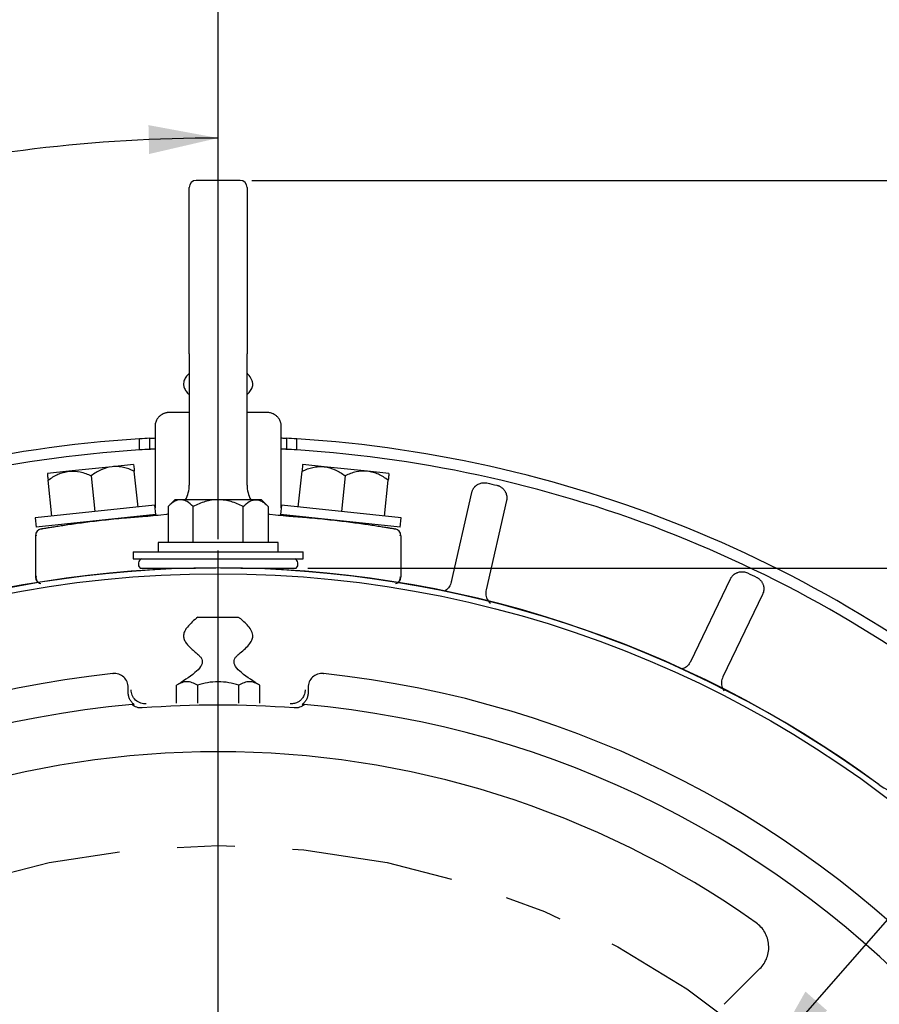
# Model space of a CAD drawing. Header units: inches. Extents: x 1.5 to 80, y 0 to 40.3.
# Tile 13 of 15: x 59.7 to 63.4, y 32.8 to 37.1. Entities that reach past the tile are written whole.
import ezdxf

# ---------------------------------------------------------------- set-up
doc = ezdxf.new("R2010")
doc.units = ezdxf.units.IN
doc.header["$MEASUREMENT"] = 0
doc.linetypes.add('SLD-Center', pattern=[1.45, 0.7, -0.25, 0.25, -0.25])
doc.linetypes.add('SLD-Solid', pattern=[0])
doc.layers.add('CENTER', color=40, linetype='SLD-Center')
doc.layers.add('SLD-0', color=7, linetype='Continuous')
doc.styles.add('SLDTEXTSTYLE0', font='GOTHIC.TTF', dxfattribs={"width": 0.913})
doc.dimstyles.new('SLDDIMSTYLE1', dxfattribs={"dimtxt": 0.25, "dimasz": 0.3, "dimexe": 0, "dimexo": 0.0625, "dimgap": 0.0625, "dimtad": 0, "dimtih": 1, "dimtoh": 1, "dimrnd": 1e-09, "dimzin": 12, "dimdsep": 46, "dimtxsty": 'SLDTEXTSTYLE0', "dimsah": 1, "dimcen": 0.09, "dimadec": 0, "dimazin": 3, "dimtfac": 1, "dimtofl": 0, "dimtmove": 0, "dimatfit": 3, "dimfxl": 0, "dimfrac": 2, "dimtolj": 1, "dimtzin": 12, "dimarcsym": 0})
doc.dimstyles.new('SLDDIMSTYLE4', dxfattribs={"dimtxt": 0.25, "dimasz": 0.3, "dimexe": 0, "dimexo": 0.0625, "dimgap": 0.0625, "dimtad": 0, "dimtih": 1, "dimtoh": 1, "dimrnd": 1e-09, "dimzin": 12, "dimdsep": 46, "dimtxsty": 'SLDTEXTSTYLE0', "dimsah": 1, "dimcen": 0, "dimadec": 0, "dimazin": 3, "dimtfac": 1, "dimtofl": 0, "dimtmove": 0, "dimatfit": 3, "dimfxl": 0, "dimfrac": 2, "dimtolj": 1, "dimtzin": 12, "dimarcsym": 0})
doc.dimstyles.new('SLDDIMSTYLE5', dxfattribs={"dimtxt": 0.25, "dimasz": 0.3, "dimexe": 0, "dimexo": 0.0625, "dimgap": 0.0625, "dimtad": 0, "dimtih": 1, "dimtoh": 1, "dimdec": 4, "dimzin": 4, "dimdsep": 46, "dimtxsty": 'SLDTEXTSTYLE0', "dimsah": 1, "dimcen": 0.09, "dimazin": 1, "dimtfac": 1, "dimtofl": 0, "dimtmove": 0, "dimatfit": 3, "dimfxl": 0, "dimfrac": 2, "dimtolj": 1, "dimtzin": 12, "dimarcsym": 0})
doc.dimstyles.new('SLDDIMSTYLE7', dxfattribs={"dimtxt": 0.25, "dimasz": 0.3, "dimexe": 0, "dimexo": 0.0625, "dimgap": 0.0625, "dimtad": 0, "dimtih": 1, "dimtoh": 1, "dimrnd": 1e-09, "dimzin": 12, "dimdsep": 46, "dimtxsty": 'SLDTEXTSTYLE0', "dimsah": 1, "dimcen": 0, "dimadec": 0, "dimazin": 3, "dimtfac": 1, "dimtofl": 0, "dimtmove": 0, "dimatfit": 3, "dimfxl": 0, "dimfrac": 2, "dimtolj": 1, "dimtzin": 12, "dimarcsym": 0})
doc.dimstyles.new('SLDDIMSTYLE9', dxfattribs={"dimtxt": 0.25, "dimasz": 0.3, "dimexe": 0, "dimexo": 0.0625, "dimgap": 0.0625, "dimtad": 0, "dimtih": 1, "dimtoh": 1, "dimrnd": 1e-09, "dimzin": 12, "dimdsep": 46, "dimtxsty": 'SLDTEXTSTYLE0', "dimsah": 1, "dimcen": 0.09, "dimadec": 0, "dimazin": 3, "dimtfac": 1, "dimtmove": 0, "dimatfit": 0, "dimfxl": 0, "dimfrac": 2, "dimtolj": 1, "dimtzin": 12, "dimarcsym": 0})

# ---------------------------------------------------------------- blocks, each defined once
blk = doc.blocks.new('_D_13')
at = {"layer": 'SLD-0'}
for p, q in [((64.6587, 34.408), (64.5825, 34.408)), ((64.5825, 34.408), (64.5825, 34.0111)), ((65.4899, 34.408), (65.5661, 34.408)), ((65.5661, 34.408), (65.5661, 34.0111)), ((62.9652, 32.6093), (64.2251, 34.0477)), ((64.2251, 34.0477), (64.4438, 34.0477)), ((64.5825, 34.0111), (64.6587, 34.0111)), ((65.5661, 34.0111), (65.4899, 34.0111))]:
    blk.add_line(p, q, dxfattribs=at)
blk.add_solid([(62.9652, 32.6093), (63.2098, 32.7938), (63.1158, 32.8761)], dxfattribs=at)
at = {"layer": 'SLD-0', "char_height": 0.25, "attachment_point": 1, "style": 'SLDTEXTSTYLE0'}
for s, insert in [('%%c', (64.5625, 34.7781)), ('7.25', (64.9396, 34.7781)), ('184.2', (64.6587, 34.3304)), ('B.C.', (64.7509, 33.8828))]:
    blk.add_mtext(s, dxfattribs=dict(at, insert=insert))
blk = doc.blocks.new('_D_14')
at = {"layer": 'SLD-0'}
for p, q in [((60.5767, 34.8317), (60.5767, 36.6897)), ((57.9781, 32.481), (55.7632, 34.6959))]:
    blk.add_line(p, q, dxfattribs=at)
for start, end in [(90, 103.64726), (120.17578, 135)]:
    blk.add_arc((60.5767, 29.8824), 6.6823, start, end, dxfattribs=at)
for points in [[(60.5767, 36.5647), (60.2754, 36.6204), (60.2782, 36.4955)], [(55.8516, 34.6075), (56.1117, 34.7696), (56.0253, 34.86)]]:
    blk.add_solid(points, dxfattribs=at)
at = {"layer": 'SLD-0', "char_height": 0.25, "attachment_point": 1, "style": 'SLDTEXTSTYLE0'}
for s, insert in [('45.00°', (57.5372, 36.3753)), ('EQ. SPACED', (57.039, 35.9785))]:
    blk.add_mtext(s, dxfattribs=dict(at, insert=insert))
blk = doc.blocks.new('_D_15')
at = {"layer": 'SLD-0'}
for p, q in [((54.4427, 30.0324), (54.4427, 37.3725)), ((60.5767, 35.4254), (60.5767, 37.3725)), ((57.0941, 37.2843), (57.0179, 37.2843)), ((57.0179, 37.2843), (57.0179, 36.8875)), ((57.9253, 37.2843), (58.0015, 37.2843)), ((58.0015, 37.2843), (58.0015, 36.8875)), ((54.4427, 37.2475), (56.8911, 37.2475)), ((60.5767, 37.2475), (58.1284, 37.2475)), ((57.0179, 36.8875), (57.0941, 36.8875)), ((58.0015, 36.8875), (57.9253, 36.8875)), ((60.5767, 34.8317), (60.5767, 35.1254)), ((54.4427, 27.8424), (54.4427, 29.7324))]:
    blk.add_line(p, q, dxfattribs=at)
for points in [[(54.4427, 37.2475), (54.7427, 37.185), (54.7427, 37.31)], [(60.5767, 37.2475), (60.2767, 37.31), (60.2767, 37.185)]]:
    blk.add_solid(points, dxfattribs=at)
at = {"layer": 'SLD-0', "char_height": 0.25, "attachment_point": 1, "style": 'SLDTEXTSTYLE0'}
for s, insert in [('6.13', (57.1865, 37.6545)), ('155.8', (57.0941, 37.2068))]:
    blk.add_mtext(s, dxfattribs=dict(at, insert=insert))
blk = doc.blocks.new('_D_27')
at = {"layer": 'SLD-0'}
for p, q in [((64.0514, 36.3814), (64.0514, 37.0064)), ((60.7217, 36.3814), (64.1764, 36.3814)), ((63.7281, 35.5807), (63.652, 35.5807)), ((63.652, 35.5807), (63.652, 35.1838)), ((64.3747, 35.5807), (64.4508, 35.5807)), ((64.4508, 35.5807), (64.4508, 35.1838)), ((63.652, 35.1838), (63.7281, 35.1838)), ((64.4508, 35.1838), (64.3747, 35.1838)), ((60.9646, 34.7064), (64.1764, 34.7064)), ((64.0514, 34.7064), (64.0514, 34.0814))]:
    blk.add_line(p, q, dxfattribs=at)
for points in [[(64.0514, 36.3814), (64.1139, 36.6814), (63.9889, 36.6814)], [(64.0514, 34.7064), (63.9889, 34.4064), (64.1139, 34.4064)]]:
    blk.add_solid(points, dxfattribs=at)
at = {"layer": 'SLD-0', "char_height": 0.25, "attachment_point": 1, "style": 'SLDTEXTSTYLE0'}
for s, insert in [('1.68', (63.7281, 35.9508)), ('42.5', (63.7281, 35.5032))]:
    blk.add_mtext(s, dxfattribs=dict(at, insert=insert))
blk = doc.blocks.new('_D_28')
at = {"layer": 'SLD-0'}
for p, q in [((60.7217, 36.3814), (68.8507, 36.3814)), ((68.7257, 36.3814), (68.7257, 30.917)), ((68.31, 30.5429), (68.2339, 30.5429)), ((68.2339, 30.5429), (68.2339, 30.1461)), ((69.1413, 30.5429), (69.2175, 30.5429)), ((69.2175, 30.5429), (69.2175, 30.1461)), ((68.2339, 30.1461), (68.31, 30.1461)), ((69.2175, 30.1461), (69.1413, 30.1461)), ((68.7257, 24.6309), (68.7257, 30.0953)), ((65.5017, 24.6309), (68.8507, 24.6309))]:
    blk.add_line(p, q, dxfattribs=at)
for points in [[(68.7257, 36.3814), (68.6632, 36.0814), (68.7882, 36.0814)], [(68.7257, 24.6309), (68.7882, 24.9309), (68.6632, 24.9309)]]:
    blk.add_solid(points, dxfattribs=at)
at = {"layer": 'SLD-0', "char_height": 0.25, "attachment_point": 1, "style": 'SLDTEXTSTYLE0'}
for s, insert in [('11.75', (68.31, 30.9131)), ('298.5', (68.31, 30.4654))]:
    blk.add_mtext(s, dxfattribs=dict(at, insert=insert))
blk = doc.blocks.new('_D_29')
at = {"layer": 'SLD-0'}
for p, q in [((54.7028, 32.9396), (54.6266, 32.9396)), ((54.6266, 32.9396), (54.6266, 32.5428)), ((55.534, 32.9396), (55.6102, 32.9396)), ((55.6102, 32.9396), (55.6102, 32.5428)), ((55.9364, 32.9028), (55.6864, 32.9028)), ((57.1992, 32.0808), (55.9364, 32.9028)), ((54.6266, 32.5428), (54.7028, 32.5428)), ((55.6102, 32.5428), (55.534, 32.5428))]:
    blk.add_line(p, q, dxfattribs=at)
blk.add_solid([(57.1992, 32.0808), (56.9819, 32.2969), (56.9137, 32.1921)], dxfattribs=at)
at = {"layer": 'SLD-0', "char_height": 0.25, "attachment_point": 1, "style": 'SLDTEXTSTYLE0'}
for s, insert in [('%%c', (54.6066, 33.3098)), ('8.06', (54.9836, 33.3098)), ('204.7', (54.7028, 32.8621))]:
    blk.add_mtext(s, dxfattribs=dict(at, insert=insert))
blk = doc.blocks.new('_D_30')
at = {"layer": 'SLD-0'}
for p, q in [((52.9277, 32.3099), (52.9277, 38.5536)), ((60.5767, 34.8317), (60.5767, 38.5536)), ((52.9277, 38.4286), (56.1336, 38.4286)), ((56.3366, 38.4654), (56.2604, 38.4654)), ((56.2604, 38.4654), (56.2604, 38.0686)), ((57.1678, 38.4654), (57.244, 38.4654)), ((57.244, 38.4654), (57.244, 38.0686)), ((60.5767, 38.4286), (57.3709, 38.4286)), ((56.2604, 38.0686), (56.3366, 38.0686)), ((57.244, 38.0686), (57.1678, 38.0686))]:
    blk.add_line(p, q, dxfattribs=at)
for points in [[(52.9277, 38.4286), (53.2277, 38.3661), (53.2277, 38.4911)], [(60.5767, 38.4286), (60.2767, 38.4911), (60.2767, 38.3661)]]:
    blk.add_solid(points, dxfattribs=at)
at = {"layer": 'SLD-0', "char_height": 0.25, "attachment_point": 1, "style": 'SLDTEXTSTYLE0'}
for s, insert in [('7.65', (56.429, 38.8356)), ('194.3', (56.3366, 38.3879))]:
    blk.add_mtext(s, dxfattribs=dict(at, insert=insert))
blk = doc.blocks.new('_D_31')
at = {"layer": 'SLD-0'}
for p, q in [((52.9277, 32.6101), (52.9277, 39.4985)), ((65.9697, 36.5314), (65.9697, 39.4985)), ((59.0331, 39.4103), (58.9569, 39.4103)), ((58.9569, 39.4103), (58.9569, 39.0135)), ((59.8643, 39.4103), (59.9405, 39.4103)), ((59.9405, 39.4103), (59.9405, 39.0135)), ((52.9277, 39.3735), (58.8301, 39.3735)), ((65.9697, 39.3735), (60.0674, 39.3735)), ((58.9569, 39.0135), (59.0331, 39.0135)), ((59.9405, 39.0135), (59.8643, 39.0135)), ((65.9697, 31.8153), (65.9697, 36.2314)), ((52.9277, 32.3099), (52.9277, 32.3101)), ((65.9697, 30.6067), (65.9697, 31.5153)), ((65.9697, 29.9324), (65.9697, 30.3067))]:
    blk.add_line(p, q, dxfattribs=at)
for points in [[(52.9277, 39.3735), (53.2277, 39.311), (53.2277, 39.436)], [(65.9697, 39.3735), (65.6697, 39.436), (65.6697, 39.311)]]:
    blk.add_solid(points, dxfattribs=at)
at = {"layer": 'SLD-0', "char_height": 0.25, "attachment_point": 1, "style": 'SLDTEXTSTYLE0'}
for s, insert in [('13.04', (59.0331, 39.7804)), ('331.3', (59.0331, 39.3328))]:
    blk.add_mtext(s, dxfattribs=dict(at, insert=insert))
blk = doc.blocks.new('SW_CENTERMARKSYMBOL_5')
at = {"layer": 'SLD-0', "color": 0}
blk.add_line((0, 0.2), (0, 4.8993), dxfattribs=at)

msp = doc.modelspace()

# ---------------------------------------------------------------- linework, layer by layer
at = {"layer": 'CENTER'}
msp.add_circle((60.57672, 29.88239), 3.625, dxfattribs=at)
at = {"layer": 'SLD-0', "linetype": 'SLD-Solid', "lineweight": 25}
for p, q in [((60.67172, 36.38139), (60.48172, 36.38139)), ((60.45172, 35.63139), (60.45172, 35.06434)), ((60.70172, 35.06434), (60.70172, 35.63139)), ((60.45172, 35.37817), (60.36152, 35.37817)), ((60.79193, 35.37817), (60.70172, 35.37817)), ((60.30386, 35.31822), (60.30386, 34.96589)), ((60.84959, 34.96589), (60.84959, 35.31822)), ((60.23672, 35.21656), (60.23672, 35.26466)), ((60.28172, 35.21924), (60.28172, 35.26731)), ((60.87172, 35.26731), (60.87172, 35.21924)), ((60.91672, 35.21656), (60.91672, 35.26466)), ((60.2112, 35.15391), (60.11796, 35.14411)), ((61.03549, 35.14411), (60.94225, 35.15391)), ((59.93149, 35.12451), (59.83825, 35.11471)), ((60.11796, 35.14411), (59.93149, 35.12451)), ((60.02776, 35.10546), (60.04406, 34.95033)), ((60.23053, 34.96992), (60.21423, 35.12506)), ((60.92291, 34.96992), (60.93922, 35.12506)), ((61.22196, 35.12451), (61.03549, 35.14411)), ((61.12569, 35.10546), (61.10939, 34.95033)), ((61.3152, 35.11471), (61.22196, 35.12451)), ((59.85759, 34.93073), (59.84128, 35.08587)), ((61.29586, 34.93073), (61.31216, 35.08587)), ((61.58503, 34.64609), (61.67322, 35.03247)), ((60.30264, 34.9775), (59.78549, 34.92315)), ((60.30682, 34.93772), (60.30264, 34.9775)), ((60.38922, 35.00139), (60.36022, 34.97238)), ((60.41434, 35.00139), (60.38922, 35.00139)), ((60.57672, 35.00139), (60.41434, 35.00139)), ((60.7391, 35.00139), (60.57672, 35.00139)), ((60.76422, 35.00139), (60.7391, 35.00139)), ((60.79323, 34.97238), (60.76422, 35.00139)), ((60.85081, 34.9775), (60.84663, 34.93772)), ((61.36796, 34.92315), (60.85081, 34.9775)), ((61.82335, 34.9982), (61.73516, 34.61182)), ((60.30682, 34.93772), (59.78967, 34.88337)), ((60.30386, 34.93741), (60.30386, 34.93308)), ((60.36022, 34.97238), (60.36022, 34.81639)), ((60.46847, 34.81639), (60.46847, 34.97238)), ((60.68498, 34.81639), (60.68498, 34.97238)), ((60.79323, 34.97238), (60.79323, 34.81639)), ((61.36378, 34.88337), (60.84663, 34.93772)), ((60.84959, 34.93308), (60.84959, 34.93741)), ((59.78549, 34.92315), (59.78967, 34.88337)), ((61.36378, 34.88337), (61.36796, 34.92315)), ((59.79147, 34.84686), (59.78672, 34.84608)), ((59.78672, 34.84608), (59.78672, 34.66837)), ((60.31672, 34.81639), (60.31672, 34.77639)), ((60.83672, 34.81639), (60.31672, 34.81639)), ((60.83672, 34.77639), (60.83672, 34.81639)), ((61.36672, 34.84608), (61.36195, 34.84686)), ((61.36672, 34.84608), (61.36672, 34.66837)), ((60.20922, 34.77639), (60.20922, 34.74639)), ((60.20922, 34.77639), (60.94422, 34.77639)), ((60.94422, 34.74639), (60.94422, 34.77639)), ((60.20922, 34.74639), (60.94422, 34.74639)), ((60.23885, 34.70639), (60.47849, 34.70639)), ((60.45172, 34.70639), (60.45172, 34.70577)), ((60.67495, 34.70639), (60.91459, 34.70639)), ((60.70172, 34.70577), (60.70172, 34.70639)), ((59.79101, 34.6691), (59.78672, 34.66837)), ((62.61978, 34.30228), (62.79173, 34.65935)), ((62.93047, 34.59254), (62.75852, 34.23547)), ((60.12188, 34.24992), (60.12216, 34.24994)), ((61.03129, 34.24994), (61.03156, 34.24992)), ((60.18811, 34.16618), (60.18811, 34.19024)), ((60.39686, 34.12264), (60.39686, 34.19961)), ((60.48692, 34.19952), (60.48692, 34.12278)), ((60.66652, 34.12278), (60.66652, 34.19952)), ((60.75659, 34.12264), (60.75659, 34.19961)), ((60.96534, 34.19024), (60.96534, 34.16618)), ((62.9023, 33.17367), (62.89691, 33.17748)), ((62.76466, 32.82097), (62.91925, 32.97556))]:
    msp.add_line(p, q, dxfattribs=at)
at = {"layer": 'SLD-0', "linetype": 'SLD-Solid', "lineweight": 25, "flags": 128}
for points in [[(60.36022, 34.94017), (60.35322, 34.93821), (60.32891, 34.93453)], [(60.82454, 34.93453), (60.80023, 34.93821), (60.79323, 34.94017)]]:
    msp.add_lwpolyline(points, dxfattribs=at)
at = {"layer": 'SLD-0', "linetype": 'SLD-Solid', "lineweight": 25}
msp.add_circle((60.57672, 29.88239), 4.79931, dxfattribs=at)
for centre, radius, start, end in [((60.48172, 36.35139), 0.03, 90, 180), ((60.67172, 36.35139), 0.03, 0, 90), ((60.57672, 29.88239), 5.393, 93.61459, 131.54819), ((60.57672, 29.88239), 5.393, 93.13568, 93.61459), ((60.57672, 29.88239), 5.393, 86.38541, 86.86432), ((60.57672, 29.88239), 5.393, 48.35361, 86.38541), ((60.57672, 29.88239), 5.345, 93.6471, 129.82953), ((60.57672, 29.88239), 5.345, 93.16386, 93.6471), ((60.57672, 29.88239), 5.345, 86.3529, 86.83614), ((60.57672, 29.88239), 5.345, 50.16378, 86.3529), ((60.32172, 35.06434), 0.13, 331.03809, 0), ((60.83172, 35.06434), 0.13, 180, 208.96191), ((60.57672, 30.45639), 4.485, 93.16747, 93.73233), ((60.57672, 30.45639), 4.485, 86.26767, 86.83253), ((59.81672, 34.84608), 0.03, 99.82241, 180), ((61.33672, 34.84608), 0.03, 0, 80.17759), ((60.25672, 34.72387), 0.025, 115.75061, 224.37138), ((60.89672, 34.72387), 0.025, 315.62862, 64.24939), ((60.57672, 29.88239), 4.825, 53.66975, 126.33025), ((60.57672, 29.88239), 4.824, 90.11877, 126.26936), ((60.57672, 29.88239), 4.824, 53.7003, 89.88123), ((59.81672, 34.66837), 0.03, 180, 217.18092), ((61.33672, 34.66837), 0.03, 322.83807, 0), ((60.57672, 29.88239), 4.39115, 95.94541, 264.05459), ((60.57672, 29.88239), 4.39115, 275.94541, 84.05459), ((60.57672, 29.88239), 4.25, 95.02419, 264.97581), ((60.57672, 29.88239), 4.23202, 85.55034, 94.44966), ((60.57672, 29.88239), 4.25, 275.02419, 84.97581), ((60.57672, 29.88239), 4.03, 54.75547, 125.24453), ((63.58335, 33.97089), 0.25, 233.66975, 315)]:
    msp.add_arc(centre, radius, start, end, dxfattribs=at)
for points, knots in [([(60.45172, 35.63139), (60.45172, 35.63688), (60.45172, 35.64787), (60.45172, 35.66434), (60.45172, 35.68077), (60.45172, 35.69717), (60.45172, 35.71353), (60.45172, 35.72986), (60.45172, 35.74616), (60.45172, 35.77991), (60.45172, 35.83066), (60.45172, 35.89774), (60.45172, 35.96316), (60.45172, 36.04782), (60.45172, 36.14414), (60.45172, 36.22232), (60.45172, 36.27179), (60.45172, 36.30156), (60.45172, 36.32445), (60.45172, 36.33765), (60.45172, 36.34488), (60.45172, 36.34861), (60.45172, 36.35095), (60.45172, 36.35124), (60.45172, 36.35139)], [0, 0, 0, 0, 0.0145957, 0.029169, 0.0437276, 0.0582792, 0.0728313, 0.0873917, 0.1019679, 0.1165676, 0.1783213, 0.2400933, 0.3044212, 0.3687674, 0.5000038, 0.6312401, 0.695568, 0.7599143, 0.821668, 0.88344, 0.9126071, 0.9417154, 0.9708259, 1, 1, 1, 1]), ([(60.70172, 36.35139), (60.70172, 36.35135), (60.70172, 36.35128), (60.70172, 36.35069), (60.70172, 36.34976), (60.70172, 36.34844), (60.70172, 36.34675), (60.70172, 36.34469), (60.70172, 36.34224), (60.70172, 36.33639), (60.70172, 36.32445), (60.70172, 36.30157), (60.70172, 36.27179), (60.70172, 36.22233), (60.70172, 36.14414), (60.70172, 36.04783), (60.70172, 35.96316), (60.70172, 35.89775), (60.70172, 35.83066), (60.70172, 35.77457), (60.70172, 35.72991), (60.70172, 35.6972), (60.70172, 35.66434), (60.70172, 35.64238), (60.70172, 35.63139)], [0, 0, 0, 0, 0.0145957, 0.029169, 0.0437276, 0.0582792, 0.0728313, 0.0873917, 0.1019679, 0.1165676, 0.1783213, 0.2400933, 0.3044212, 0.3687674, 0.5000038, 0.6312401, 0.695568, 0.7599143, 0.821668, 0.88344, 0.9126071, 0.9417154, 0.9708259, 1, 1, 1, 1]), ([(60.45172, 35.54693), (60.44897, 35.54444), (60.4411, 35.53733), (60.43201, 35.52308), (60.4259, 35.50568), (60.42791, 35.48852), (60.43574, 35.47342), (60.44383, 35.46185), (60.45011, 35.45629), (60.45172, 35.45487)], [0, 0, 0, 0, 0.1035838, 0.2963982, 0.4670321, 0.6089829, 0.7655456, 0.9398118, 1, 1, 1, 1]), ([(60.70172, 35.45666), (60.70608, 35.46049), (60.71557, 35.46883), (60.72463, 35.48552), (60.72817, 35.50649), (60.71899, 35.52874), (60.70776, 35.54147), (60.70172, 35.54831)], [0, 0, 0, 0, 0.1623333, 0.3533812, 0.5223476, 0.7433912, 1, 1, 1, 1]), ([(60.36152, 35.37817), (60.35998, 35.37808), (60.35692, 35.37789), (60.35238, 35.37718), (60.34792, 35.37613), (60.34354, 35.37474), (60.33715, 35.37216), (60.32911, 35.3676), (60.32038, 35.36008), (60.31318, 35.35106), (60.30847, 35.34194), (60.30565, 35.33345), (60.30413, 35.3259), (60.30395, 35.32079), (60.30386, 35.31822)], [0, 0, 0, 0, 0.0502923, 0.1001586, 0.1498945, 0.1997976, 0.2501629, 0.3748857, 0.4998405, 0.62451, 0.7494144, 0.8331227, 0.9161878, 1, 1, 1, 1]), ([(60.84959, 35.31822), (60.84956, 35.31976), (60.84949, 35.32283), (60.84895, 35.32739), (60.84808, 35.33188), (60.84686, 35.33632), (60.84453, 35.3428), (60.84029, 35.35102), (60.83311, 35.36004), (60.82438, 35.36757), (60.81545, 35.37264), (60.80708, 35.37579), (60.79959, 35.3776), (60.79449, 35.37798), (60.79193, 35.37817)], [0, 0, 0, 0, 0.0502916, 0.1001574, 0.149893, 0.1997965, 0.250163, 0.3748822, 0.4998403, 0.6245062, 0.7494139, 0.8331208, 0.9161865, 1, 1, 1, 1]), ([(60.28172, 35.26731), (60.28205, 35.26733), (60.28271, 35.26737), (60.28789, 35.26765), (60.29508, 35.26803), (60.30107, 35.26834), (60.30386, 35.26848)], [0, 0, 0, 0, 0.25846, 0.5169135, 0.7755517, 1, 1, 1, 1]), ([(60.84959, 35.26848), (60.85028, 35.26844), (60.85425, 35.26824), (60.86084, 35.2679), (60.86764, 35.26753), (60.87122, 35.26734), (60.87158, 35.26732), (60.87172, 35.26731)], [0, 0, 0, 0, 0.0550146, 0.3138986, 0.5726681, 0.8311141, 1, 1, 1, 1]), ([(60.30386, 35.22042), (60.30316, 35.22038), (60.2992, 35.22018), (60.29261, 35.21983), (60.28581, 35.21946), (60.28223, 35.21927), (60.28187, 35.21925), (60.28172, 35.21924)], [0, 0, 0, 0, 0.0550202, 0.3139124, 0.5726879, 0.8311341, 1, 1, 1, 1]), ([(60.87172, 35.21924), (60.87139, 35.21926), (60.87073, 35.21929), (60.86556, 35.21958), (60.85836, 35.21996), (60.85237, 35.22027), (60.84959, 35.22042)], [0, 0, 0, 0, 0.2584521, 0.5168976, 0.7755312, 1, 1, 1, 1]), ([(60.2112, 35.15391), (60.2112, 35.15391), (60.2115, 35.151), (60.21231, 35.14332), (60.21264, 35.1402), (60.21338, 35.13318), (60.21379, 35.12928), (60.21423, 35.12506)], [0, 0, 0, 0, 0.5, 0.5, 0.75, 0.75, 1, 1, 1, 1]), ([(60.94225, 35.15391), (60.94225, 35.15391), (60.94194, 35.151), (60.94114, 35.14332), (60.94081, 35.1402), (60.94007, 35.13318), (60.93966, 35.12928), (60.93922, 35.12506)], [0, 0, 0, 0, 0.5, 0.5, 0.75, 0.75, 1, 1, 1, 1]), ([(59.83825, 35.11471), (59.83825, 35.11471), (59.83856, 35.1118), (59.83936, 35.10412), (59.83969, 35.101), (59.84043, 35.09398), (59.84084, 35.09008), (59.84128, 35.08587)], [0, 0, 0, 0, 0.5, 0.5, 0.75, 0.75, 1, 1, 1, 1]), ([(59.84128, 35.08587), (59.85501, 35.09584), (59.8692, 35.10458), (59.89161, 35.11469), (59.89927, 35.11755), (59.91506, 35.12203), (59.92324, 35.12365), (59.93149, 35.12451)], [0, 0, 0, 0, 0.5, 0.5, 0.75, 0.75, 1, 1, 1, 1]), ([(59.93149, 35.12451), (59.94786, 35.12623), (59.9641, 35.125), (59.98831, 35.11977), (59.99636, 35.11747), (60.0122, 35.11204), (60.02002, 35.10891), (60.02776, 35.10546)], [0, 0, 0, 0, 0.5, 0.5, 0.75, 0.75, 1, 1, 1, 1]), ([(60.11796, 35.14411), (60.10159, 35.14239), (60.08596, 35.13781), (60.06337, 35.12766), (60.05597, 35.12373), (60.0416, 35.11513), (60.03461, 35.11044), (60.02776, 35.10546)], [0, 0, 0, 0, 0.5, 0.5, 0.75, 0.75, 1, 1, 1, 1]), ([(60.21423, 35.12506), (60.19873, 35.13196), (60.18304, 35.13756), (60.15901, 35.14279), (60.15092, 35.144), (60.13454, 35.1451), (60.12621, 35.14498), (60.11796, 35.14411)], [0, 0, 0, 0, 0.5, 0.5, 0.75, 0.75, 1, 1, 1, 1]), ([(60.93922, 35.12506), (60.95472, 35.13196), (60.97041, 35.13756), (60.99444, 35.14279), (61.00253, 35.144), (61.0189, 35.1451), (61.02724, 35.14498), (61.03549, 35.14411)], [0, 0, 0, 0, 0.5, 0.5, 0.75, 0.75, 1, 1, 1, 1]), ([(61.03549, 35.14411), (61.05186, 35.14239), (61.06749, 35.13781), (61.09008, 35.12766), (61.09748, 35.12373), (61.11185, 35.11513), (61.11884, 35.11044), (61.12569, 35.10546)], [0, 0, 0, 0, 0.5, 0.5, 0.75, 0.75, 1, 1, 1, 1]), ([(61.22196, 35.12451), (61.20559, 35.12623), (61.18935, 35.125), (61.16514, 35.11977), (61.15708, 35.11747), (61.14124, 35.11204), (61.13343, 35.10891), (61.12569, 35.10546)], [0, 0, 0, 0, 0.5, 0.5, 0.75, 0.75, 1, 1, 1, 1]), ([(61.31216, 35.08587), (61.29844, 35.09584), (61.28425, 35.10458), (61.26184, 35.11469), (61.25418, 35.11755), (61.23839, 35.12203), (61.23021, 35.12365), (61.22196, 35.12451)], [0, 0, 0, 0, 0.5, 0.5, 0.75, 0.75, 1, 1, 1, 1]), ([(61.3152, 35.11471), (61.3152, 35.11471), (61.31489, 35.1118), (61.31408, 35.10412), (61.31376, 35.101), (61.31302, 35.09398), (61.31261, 35.09008), (61.31216, 35.08587)], [0, 0, 0, 0, 0.5, 0.5, 0.75, 0.75, 1, 1, 1, 1]), ([(61.67322, 35.03247), (61.67359, 35.03394), (61.67433, 35.03685), (61.67588, 35.04106), (61.6777, 35.04505), (61.67978, 35.0488), (61.68207, 35.05226), (61.68452, 35.05543), (61.68707, 35.05829), (61.68968, 35.06084), (61.6923, 35.06308), (61.69489, 35.06504), (61.69895, 35.06777), (61.70488, 35.0709), (61.71302, 35.07371), (61.7216, 35.0752), (61.73033, 35.07541), (61.73601, 35.07441), (61.73883, 35.07391)], [0, 0, 0, 0, 0.052712, 0.1047487, 0.1558094, 0.2056087, 0.2538835, 0.3003973, 0.3449438, 0.3873483, 0.4274677, 0.4651894, 0.5004288, 0.5977759, 0.6978133, 0.7991676, 0.9003755, 1, 1, 1, 1]), ([(61.78222, 35.06401), (61.78375, 35.06361), (61.78683, 35.06281), (61.79133, 35.0611), (61.7957, 35.05901), (61.79988, 35.05653), (61.80382, 35.0537), (61.80748, 35.05054), (61.81082, 35.04712), (61.8138, 35.04347), (61.81687, 35.03898), (61.81997, 35.03325), (61.82276, 35.02584), (61.82454, 35.01727), (61.82503, 35.00783), (61.82392, 35.00146), (61.82335, 34.9982)], [0, 0, 0, 0, 0.0551537, 0.1109893, 0.1672723, 0.2237552, 0.2801842, 0.3363057, 0.3918719, 0.446648, 0.5004164, 0.5810915, 0.673203, 0.7752864, 0.8851579, 1, 1, 1, 1]), ([(60.41434, 35.00139), (60.40484, 35.00139), (60.39559, 34.99846), (60.382, 34.99073), (60.37752, 34.9876), (60.36875, 34.98054), (60.36445, 34.97661), (60.36022, 34.97238)], [0, 0, 0, 0, 0.5, 0.5, 0.75, 0.75, 1, 1, 1, 1]), ([(60.46847, 34.97238), (60.45999, 34.98086), (60.45131, 34.98807), (60.43784, 34.99578), (60.43326, 34.99783), (60.42393, 35.00064), (60.41913, 35.00139), (60.41434, 35.00139)], [0, 0, 0, 0, 0.5, 0.5, 0.75, 0.75, 1, 1, 1, 1]), ([(60.57672, 35.00139), (60.55772, 35.00139), (60.53922, 34.99846), (60.51205, 34.99073), (60.50307, 34.9876), (60.48554, 34.98054), (60.47694, 34.97661), (60.46847, 34.97238)], [0, 0, 0, 0, 0.5, 0.5, 0.75, 0.75, 1, 1, 1, 1]), ([(60.68498, 34.97238), (60.66801, 34.98086), (60.65066, 34.98807), (60.62371, 34.99578), (60.61456, 34.99783), (60.59589, 35.00064), (60.5863, 35.00139), (60.57672, 35.00139)], [0, 0, 0, 0, 0.5, 0.5, 0.75, 0.75, 1, 1, 1, 1]), ([(60.68498, 34.97238), (60.69346, 34.98086), (60.70213, 34.98807), (60.71561, 34.99578), (60.72018, 34.99783), (60.72952, 35.00064), (60.73431, 35.00139), (60.7391, 35.00139)], [0, 0, 0, 0, 0.5, 0.5, 0.75, 0.75, 1, 1, 1, 1]), ([(60.7391, 35.00139), (60.74861, 35.00139), (60.75786, 34.99846), (60.77144, 34.99073), (60.77593, 34.9876), (60.7847, 34.98054), (60.789, 34.97661), (60.79323, 34.97238)], [0, 0, 0, 0, 0.5, 0.5, 0.75, 0.75, 1, 1, 1, 1]), ([(59.81161, 34.87564), (59.81164, 34.87565), (59.81171, 34.87566), (59.8123, 34.87576), (59.81323, 34.87592), (59.81454, 34.87615), (59.81623, 34.87644), (59.81829, 34.87679), (59.82275, 34.87756), (59.83146, 34.87904), (59.84728, 34.88168), (59.86727, 34.88494), (59.89927, 34.88998), (59.94871, 34.89737), (60.00879, 34.90542), (60.0617, 34.91178), (60.1036, 34.91643), (60.14723, 34.92085), (60.18476, 34.92427), (60.21525, 34.92682), (60.23832, 34.92862), (60.26151, 34.93032), (60.27701, 34.93136), (60.28477, 34.93187)], [0, 0, 0, 0, 0.01786708, 0.0357008, 0.05351594, 0.07132733, 0.0891498, 0.10699818, 0.1248872, 0.18743835, 0.25009978, 0.312318, 0.37466802, 0.49978071, 0.62435049, 0.68683651, 0.7493505, 0.81190772, 0.87445298, 0.90589051, 0.93724452, 0.9685895, 1, 1, 1, 1]), ([(60.86868, 34.93187), (60.87309, 34.93158), (60.88191, 34.931), (60.89512, 34.93008), (60.90829, 34.92912), (60.92143, 34.92813), (60.93454, 34.9271), (60.9476, 34.92603), (60.97147, 34.92402), (61.00578, 34.92089), (61.0494, 34.91648), (61.09125, 34.91184), (61.14422, 34.90547), (61.20431, 34.89743), (61.25384, 34.89004), (61.28589, 34.88498), (61.30597, 34.88171), (61.32184, 34.87906), (61.3314, 34.87744), (61.33681, 34.87651), (61.3397, 34.87601), (61.34151, 34.8757), (61.34173, 34.87566), (61.34184, 34.87564)], [0, 0, 0, 0, 0.0178675, 0.0357042, 0.0535236, 0.0713396, 0.0891657, 0.1070158, 0.1249033, 0.1874914, 0.2501021, 0.3123984, 0.3746777, 0.4998097, 0.6242671, 0.6868729, 0.7493617, 0.8119005, 0.8743516, 0.9058159, 0.9371914, 0.9685591, 1, 1, 1, 1]), ([(62.79173, 34.65935), (62.79242, 34.6607), (62.79379, 34.66338), (62.79623, 34.66713), (62.7989, 34.67062), (62.80176, 34.67381), (62.80476, 34.67668), (62.80785, 34.67922), (62.81098, 34.68144), (62.81409, 34.68335), (62.81715, 34.68495), (62.82011, 34.68629), (62.82467, 34.68804), (62.83115, 34.68978), (62.83971, 34.69071), (62.84841, 34.69025), (62.85696, 34.68851), (62.86228, 34.68627), (62.86492, 34.68515)], [0, 0, 0, 0, 0.052712, 0.1047487, 0.1558093, 0.2056087, 0.2538835, 0.3003973, 0.3449438, 0.3873482, 0.4274677, 0.4651894, 0.5004288, 0.5977759, 0.6978133, 0.7991676, 0.9003755, 1, 1, 1, 1]), ([(59.78917, 34.66878), (59.78904, 34.6657), (59.78879, 34.65942), (59.79281, 34.65018), (59.79998, 34.64263), (59.80647, 34.64034), (59.80968, 34.63921)], [0, 0, 0, 0, 0.243266, 0.494872, 0.7494383, 1, 1, 1, 1]), ([(61.34376, 34.63921), (61.34698, 34.64034), (61.35346, 34.64263), (61.36064, 34.65018), (61.36466, 34.65941), (61.36442, 34.66569), (61.3643, 34.66878)], [0, 0, 0, 0, 0.2509106, 0.5056119, 0.7571118, 1, 1, 1, 1]), ([(61.58503, 34.64609), (61.58242, 34.63889), (61.5772, 34.62448), (61.56459, 34.61083), (61.55544, 34.6075), (61.55351, 34.6068)], [0, 0, 0, 0, 0.4412484, 0.8821745, 1, 1, 1, 1]), ([(62.90501, 34.66585), (62.90642, 34.66512), (62.90925, 34.66365), (62.91325, 34.66098), (62.91704, 34.65798), (62.92057, 34.65463), (62.92378, 34.65099), (62.92665, 34.6471), (62.92914, 34.64301), (62.93124, 34.63879), (62.93323, 34.63374), (62.93497, 34.62745), (62.93604, 34.61961), (62.93588, 34.61086), (62.93425, 34.60155), (62.93175, 34.59559), (62.93047, 34.59254)], [0, 0, 0, 0, 0.0551537, 0.1109893, 0.1672723, 0.2237552, 0.2801842, 0.3363057, 0.3918719, 0.446648, 0.5004164, 0.5810915, 0.673203, 0.7752864, 0.8851579, 1, 1, 1, 1]), ([(61.73516, 34.61182), (61.73433, 34.60414), (61.73268, 34.5888), (61.73999, 34.56804), (61.74957, 34.55885), (61.75359, 34.55499)], [0, 0, 0, 0, 0.36801182, 0.73480348, 1, 1, 1, 1]), ([(60.48858, 34.49439), (60.47265, 34.48089), (60.45144, 34.46292), (60.43188, 34.4352), (60.42592, 34.41764), (60.42793, 34.40055), (60.43563, 34.3853), (60.45251, 34.3634), (60.47393, 34.34587), (60.49372, 34.32916), (60.50348, 34.31875), (60.50877, 34.3066), (60.50775, 34.29325), (60.49806, 34.27417), (60.46188, 34.23984), (60.42415, 34.21649), (60.39672, 34.19952)], [0, 0, 0, 0, 0.1550308, 0.2064854, 0.2520208, 0.2899019, 0.3316823, 0.3781871, 0.4957749, 0.5368467, 0.5720629, 0.6014784, 0.6330136, 0.6685105, 0.7590245, 1, 1, 1, 1]), ([(60.48886, 34.49439), (60.48886, 34.49439), (60.48886, 34.49439), (60.49177, 34.49439), (60.49703, 34.49439), (60.50471, 34.49439), (60.51434, 34.49439), (60.52583, 34.49439), (60.53866, 34.49439), (60.55269, 34.49439), (60.56552, 34.49439), (60.57363, 34.49439), (60.57672, 34.49439)], [0, 0, 0, 0, 0.0747492, 0.1804972, 0.2893119, 0.3950599, 0.5038747, 0.6096227, 0.7184374, 0.8241854, 0.9330001, 1, 1, 1, 1]), ([(60.57672, 34.49439), (60.58663, 34.49439), (60.60644, 34.49439), (60.63291, 34.49439), (60.65265, 34.49439), (60.66386, 34.49439), (60.66378, 34.49439), (60.66375, 34.49439)], [0, 0, 0, 0, 0.2144137, 0.4288273, 0.643241, 0.8576547, 1, 1, 1, 1]), ([(60.75672, 34.19952), (60.7293, 34.21649), (60.69157, 34.23984), (60.65538, 34.27417), (60.6457, 34.29325), (60.64467, 34.3066), (60.64997, 34.31875), (60.65972, 34.32916), (60.68258, 34.34845), (60.7078, 34.36911), (60.72474, 34.39741), (60.72814, 34.41855), (60.71887, 34.44074), (60.69714, 34.46661), (60.6775, 34.48351), (60.66487, 34.49439)], [0, 0, 0, 0, 0.24110429, 0.33166657, 0.36718252, 0.39873448, 0.4281657, 0.46340074, 0.50449452, 0.65228749, 0.70305836, 0.74796105, 0.80670324, 0.87564023, 1, 1, 1, 1]), ([(62.61978, 34.30228), (62.61563, 34.29582), (62.60735, 34.28291), (62.59135, 34.27219), (62.58097, 34.27098), (62.57823, 34.27066)], [0, 0, 0, 0, 0.4241301, 0.8479504, 1, 1, 1, 1]), ([(60.18811, 34.19024), (60.18811, 34.19447), (60.18767, 34.19862), (60.18594, 34.20678), (60.18462, 34.21083), (60.17952, 34.22229), (60.17447, 34.22923), (60.16209, 34.24039), (60.15465, 34.24469), (60.14274, 34.24858), (60.13857, 34.24947), (60.13027, 34.25034), (60.12609, 34.25035), (60.12188, 34.24992)], [0, 0, 0, 0, 0.125, 0.125, 0.25, 0.25, 0.5, 0.5, 0.75, 0.75, 0.875, 0.875, 1, 1, 1, 1]), ([(60.48692, 34.19952), (60.4796, 34.20416), (60.47219, 34.20803), (60.45714, 34.21344), (60.44943, 34.21495), (60.43421, 34.21494), (60.42665, 34.21347), (60.41164, 34.20811), (60.40418, 34.20424), (60.39686, 34.19961)], [0, 0, 0, 0, 0.25, 0.25, 0.5, 0.5, 0.75, 0.75, 1, 1, 1, 1]), ([(60.57672, 34.2148), (60.5614, 34.2148), (60.54628, 34.21331), (60.51635, 34.20797), (60.50151, 34.20412), (60.48692, 34.19952)], [0, 0, 0, 0, 0.5, 0.5, 1, 1, 1, 1]), ([(60.66652, 34.19952), (60.65196, 34.20412), (60.63724, 34.20794), (60.6073, 34.2133), (60.59203, 34.2148), (60.57672, 34.2148)], [0, 0, 0, 0, 0.5, 0.5, 1, 1, 1, 1]), ([(60.75659, 34.19961), (60.74927, 34.20424), (60.74186, 34.20809), (60.7268, 34.21348), (60.71908, 34.21496), (60.70386, 34.21493), (60.69631, 34.21344), (60.6813, 34.20805), (60.67384, 34.20416), (60.66652, 34.19952)], [0, 0, 0, 0, 0.25, 0.25, 0.5, 0.5, 0.75, 0.75, 1, 1, 1, 1]), ([(61.03156, 34.24992), (61.02736, 34.25035), (61.02318, 34.25034), (61.01489, 34.24947), (61.01073, 34.24858), (60.9988, 34.24469), (60.99137, 34.24039), (60.97899, 34.22924), (60.97393, 34.22229), (60.96883, 34.21084), (60.96752, 34.20679), (60.96578, 34.19862), (60.96534, 34.19447), (60.96534, 34.19024)], [0, 0, 0, 0, 0.125, 0.125, 0.25, 0.25, 0.5, 0.5, 0.75, 0.75, 0.875, 0.875, 1, 1, 1, 1]), ([(62.75852, 34.23547), (62.75599, 34.22816), (62.75096, 34.21357), (62.75354, 34.19147), (62.76099, 34.18018), (62.7642, 34.17532)], [0, 0, 0, 0, 0.3637328, 0.7262596, 1, 1, 1, 1]), ([(60.26509, 34.11991), (60.25778, 34.11938), (60.24974, 34.12018), (60.23395, 34.12541), (60.22624, 34.12987), (60.21347, 34.14173), (60.20846, 34.14909), (60.20208, 34.16446), (60.2007, 34.17242), (60.20069, 34.17974)], [0, 0, 0, 0, 0.25, 0.25, 0.5, 0.5, 0.75, 0.75, 1, 1, 1, 1]), ([(60.95275, 34.17974), (60.95275, 34.17924), (60.95274, 34.17824), (60.95266, 34.17622), (60.95239, 34.17267), (60.9513, 34.16553), (60.94837, 34.1563), (60.94246, 34.1454), (60.93623, 34.13803), (60.93033, 34.13291), (60.92629, 34.1299), (60.92113, 34.12676), (60.91474, 34.12376), (60.90706, 34.12129), (60.8981, 34.11967), (60.89172, 34.11983), (60.88836, 34.11991)], [0, 0, 0, 0, 0.015244, 0.0305628, 0.0614054, 0.1237704, 0.250015, 0.353933, 0.4998109, 0.5406352, 0.5916767, 0.6529323, 0.724398, 0.8060686, 0.8979383, 1, 1, 1, 1]), ([(60.21392, 34.11687), (60.20992, 34.11964), (60.20634, 34.12284), (60.19997, 34.13004), (60.19718, 34.13409), (60.19273, 34.14259), (60.191, 34.14714), (60.18869, 34.15653), (60.18811, 34.16131), (60.18811, 34.16618)], [0, 0, 0, 0, 0.25, 0.25, 0.5, 0.5, 0.75, 0.75, 1, 1, 1, 1]), ([(60.96534, 34.16618), (60.96534, 34.16131), (60.96476, 34.15654), (60.96246, 34.14721), (60.96073, 34.14261), (60.95628, 34.13411), (60.95352, 34.1301), (60.94712, 34.12285), (60.94353, 34.11964), (60.93953, 34.11687)], [0, 0, 0, 0, 0.25, 0.25, 0.5, 0.5, 0.75, 0.75, 1, 1, 1, 1]), ([(60.20452, 34.11606), (60.20595, 34.11618), (60.20741, 34.11631), (60.20891, 34.11644), (60.21053, 34.11658), (60.2122, 34.11672), (60.21392, 34.11687)], [0, 0, 0, 0, 0.0030480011, 0.0030480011, 0.0030480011, 0.0063545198, 0.0063545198, 0.0063545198, 0.0063545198]), ([(60.24839, 34.10165), (60.24442, 34.10134), (60.24049, 34.10143), (60.23269, 34.10237), (60.22878, 34.10323), (60.21752, 34.10693), (60.21055, 34.11085), (60.20452, 34.11606)], [0, 0, 0, 0, 0.25, 0.25, 0.5, 0.5, 1, 1, 1, 1]), ([(60.94892, 34.11606), (60.94591, 34.11345), (60.94269, 34.11119), (60.93585, 34.10732), (60.9322, 34.1057), (60.92094, 34.102), (60.913, 34.10103), (60.90506, 34.10165)], [0, 0, 0, 0, 0.25, 0.25, 0.5, 0.5, 1, 1, 1, 1]), ([(60.93953, 34.11687), (60.94112, 34.11674), (60.94266, 34.1166), (60.94416, 34.11647), (60.94579, 34.11633), (60.94738, 34.11619), (60.94892, 34.11606)], [0, 0, 0, 0, 0.0030480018, 0.0030480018, 0.0030480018, 0.006354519, 0.006354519, 0.006354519, 0.006354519]), ([(62.91925, 32.97556), (62.92598, 32.98229), (62.93186, 32.98963), (62.94197, 33.00547), (62.94622, 33.01408), (62.95267, 33.03175), (62.95492, 33.04087), (62.95743, 33.05968), (62.95764, 33.06915), (62.95605, 33.08786), (62.9542, 33.09727), (62.94858, 33.11526), (62.94483, 33.12386), (62.93543, 33.14028), (62.92982, 33.14798), (62.91719, 33.16187), (62.91008, 33.16818), (62.9023, 33.17367)], [0, 0, 0, 0, 0.125, 0.125, 0.25, 0.25, 0.375, 0.375, 0.5, 0.5, 0.625, 0.625, 0.75, 0.75, 0.875, 0.875, 1, 1, 1, 1])]:
    msp.add_open_spline(points, degree=3, knots=knots, dxfattribs=at)
for points in [[(61.73883, 35.07391), (61.75331, 35.07067), (61.76777, 35.06737), (61.78222, 35.06401)], [(62.86492, 34.68515), (62.87831, 34.67877), (62.89167, 34.67234), (62.90501, 34.66585)]]:
    msp.add_open_spline(points, degree=3, dxfattribs=at)

# ---------------------------------------------------------------- block references
at = {"layer": 'SLD-0'}
msp.add_blockref('SW_CENTERMARKSYMBOL_5', (60.57672, 29.88239), dxfattribs=at)

# ---------------------------------------------------------------- dimensions: what is measured, and where the dimension line sits
for base, p1, p2, picture, middle in [((52.92772, 39.37352), (65.96972, 29.88239), (52.92772, 32.25989), '_D_31', (59.44872, 39.37352)), ((60.57672, 38.42864), (52.92772, 32.25989), (60.57672, 34.7817), '_D_30', (56.75222, 38.42864)), ((60.57672, 37.24754), (54.44272, 27.79239), (60.57672, 34.7817), '_D_15', (57.50972, 37.24754))]:
    dim = msp.add_linear_dim(base=base, p1=p1, p2=p2, dimstyle='SLDDIMSTYLE1', dxfattribs=at)
    dim.commit()
    dim.dimension.update_dxf_attribs({"geometry": picture, "text_midpoint": middle, "dimtype": 160})
for base, p1, p2, dimstyle, picture, middle in [((64.0513975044, 36.3813858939), (60.9145942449, 34.7063858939), (60.6717236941, 36.3813858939), 'SLDDIMSTYLE9', '_D_27', (64.0513975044, 35.5438858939)), ((68.72566, 24.63089), (60.67172, 36.38139), (65.45172, 24.63089), 'SLDDIMSTYLE1', '_D_28', (68.72566, 30.50614))]:
    dim = msp.add_linear_dim(base=base, p1=p1, p2=p2, angle=90, dimstyle=dimstyle, dxfattribs=at)
    dim.commit()
    dim.dimension.update_dxf_attribs({"geometry": picture, "text_midpoint": middle, "dimtype": 160})
dim = msp.add_angular_dim_2l(base=(59.78278, 36.51733), line1=((60.57672, 34.7817), (60.57672, 24.98307)), line2=((60.57672, 29.88239), (58.01346, 32.44565)), text='<>\\PEQ. SPACED', dimstyle='SLDDIMSTYLE5', dxfattribs=at)
dim.commit()
dim.dimension.update_dxf_attribs({"geometry": '_D_14', "text_midpoint": (58.01953, 36.05601), "dimtype": 162})
dim = msp.add_diameter_dim_2p(p1=(58.18828, 27.15549), p2=(62.96516, 32.60929), text='<>\\PB.C.', dimstyle='SLDDIMSTYLE4', dxfattribs=at)
dim.commit()
dim.dimension.update_dxf_attribs({"geometry": '_D_13', "text_midpoint": (65.0743, 34.17275), "dimtype": 163})
dim = msp.add_diameter_dim_2p(p1=(63.95425, 27.68393), p2=(57.1992, 32.08085), dimstyle='SLDDIMSTYLE7', dxfattribs=at)
dim.commit()
dim.dimension.update_dxf_attribs({"geometry": '_D_29', "text_midpoint": (55.11839, 32.90284), "dimtype": 163})

doc.saveas('drawing.dxf')
